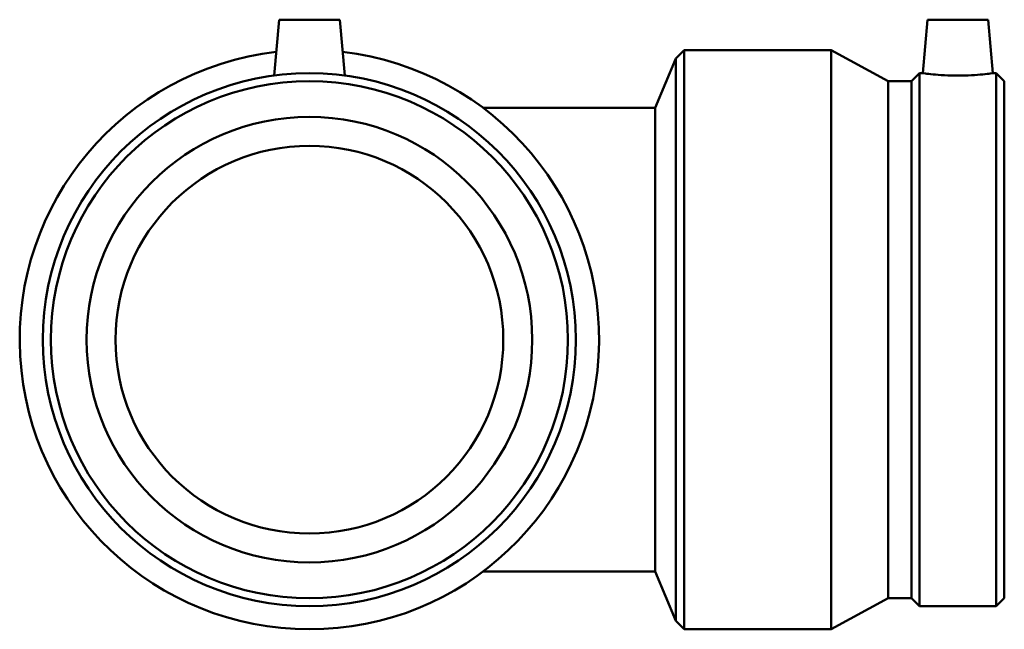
# Model space of a CAD drawing. Header units: millimetres. Extents: x -668 to 1392, y -1109 to 1093.
# Tile 2 of 7: x -668 to -425, y 192 to 342. Entities that reach past the tile are written whole.
import ezdxf

# ---------------------------------------------------------------- set-up
doc = ezdxf.new("R2010")
doc.units = ezdxf.units.MM
doc.layers.add('Visible (ANSI)', color=7, linetype='Continuous', lineweight=50)

msp = doc.modelspace()

# ---------------------------------------------------------------- linework, layer by layer
at = {"layer": 'Visible (ANSI)'}
for p, q in [((-604.188, 342.083), (-605.396, 328.284)), ((-604.188, 342.083), (-589.188, 342.083)), ((-589.188, 342.083), (-587.981, 328.284)), ((-444.143, 342.083), (-445.3, 328.863)), ((-444.143, 342.083), (-429.143, 342.083)), ((-429.143, 342.083), (-427.987, 328.863)), ((-506.283, 332.489), (-504.188, 334.583)), ((-504.188, 334.583), (-504.188, 191.583)), ((-467.888, 334.583), (-504.188, 334.583)), ((-467.888, 334.583), (-467.888, 191.583)), ((-453.826, 326.89), (-467.888, 334.583)), ((-511.338, 320.283), (-506.283, 332.489)), ((-506.283, 332.489), (-506.283, 193.677)), ((-448.098, 326.89), (-446.125, 328.863)), ((-446.125, 328.863), (-446.125, 197.303)), ((-445.3, 328.863), (-446.125, 328.863)), ((-427.162, 328.863), (-427.987, 328.863)), ((-427.162, 328.863), (-427.162, 197.303)), ((-425.188, 326.89), (-427.162, 328.863)), ((-453.826, 326.89), (-453.826, 199.276)), ((-448.098, 326.89), (-453.826, 326.89)), ((-448.098, 326.89), (-448.098, 199.276)), ((-425.188, 326.89), (-425.188, 199.276)), ((-511.338, 320.283), (-553.788, 320.283)), ((-511.338, 205.883), (-511.338, 320.283)), ((-553.788, 205.883), (-511.338, 205.883)), ((-511.338, 205.883), (-506.283, 193.677)), ((-453.826, 199.276), (-467.888, 191.583)), ((-448.098, 199.276), (-453.826, 199.276)), ((-448.098, 199.276), (-446.125, 197.303)), ((-425.188, 199.276), (-427.162, 197.303)), ((-427.162, 197.303), (-446.125, 197.303)), ((-506.283, 193.677), (-504.188, 191.583)), ((-467.888, 191.583), (-504.188, 191.583))]:
    msp.add_line(p, q, dxfattribs=at)
for radius in [65.78, 63.807, 55, 47.85]:
    msp.add_circle((-596.688, 263.083), radius, dxfattribs=at)
msp.add_arc((-596.688, 263.083), 71.5, 96.58339, 83.41661, dxfattribs=at)
for points, knots in [([(-436.643, 328.284), (-437.736, 328.284), (-438.899, 328.315), (-441.035, 328.425), (-442.008, 328.503), (-443.541, 328.648), (-444.204, 328.725), (-445.084, 328.833), (-445.3, 328.863), (-445.3, 328.863)], [0, 0, 0, 0, 0.3276734, 0.3276734, 0.6553469, 0.6553469, 0.9825757, 0.9825757, 1.3098045, 1.3098045, 1.3098045, 1.3098045]), ([(-427.987, 328.863), (-427.987, 328.863), (-428.203, 328.833), (-429.082, 328.725), (-429.745, 328.648), (-431.278, 328.503), (-432.251, 328.425), (-434.388, 328.315), (-435.551, 328.284), (-436.643, 328.284)], [3.9294136, 3.9294136, 3.9294136, 3.9294136, 4.2566424, 4.2566424, 4.5838713, 4.5838713, 4.9115447, 4.9115447, 5.2392181, 5.2392181, 5.2392181, 5.2392181])]:
    msp.add_open_spline(points, degree=3, knots=knots, dxfattribs=at)

doc.saveas('drawing.dxf')
